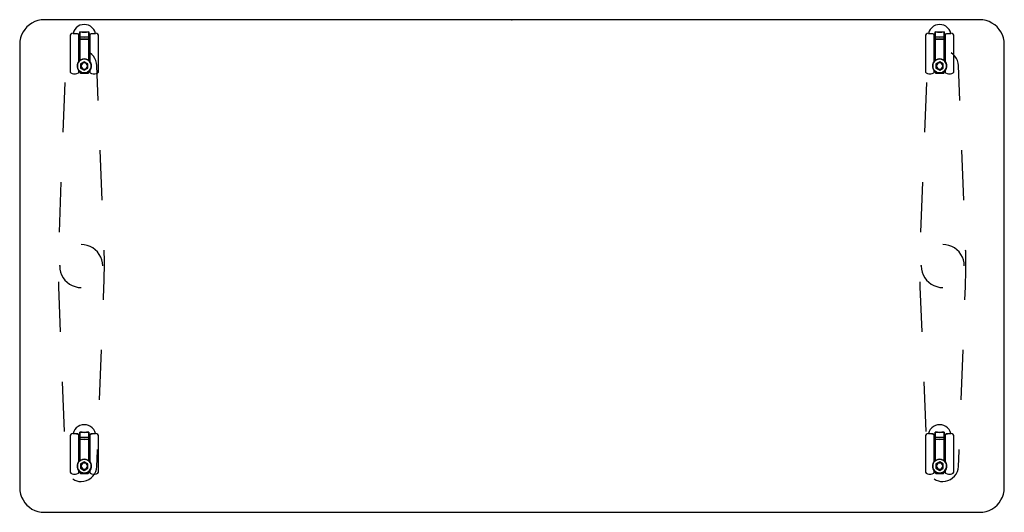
# Model space of a CAD drawing. Header units: metres. Extents: x 0.09 to 1.69, y -0.85 to -0.05.
import ezdxf

# ---------------------------------------------------------------- set-up
doc = ezdxf.new("R2010")
doc.units = ezdxf.units.M
doc.header["$MEASUREMENT"] = 0

# ---------------------------------------------------------------- blocks, each defined once
blk = doc.blocks.new('044f27c3-07fc-466c-9430-eb2cb8dc56f6')
at = {"color": 252, "lineweight": 25, "true_color": 0x989898}
for p, q in [((0.1707, -0.0782), (0.1707, -0.1382)), ((0.1754, -0.0754), (0.1754, -0.0752)), ((0.1823, -0.0759), (0.1754, -0.0754)), ((0.1754, -0.0754), (0.1863, -0.0762)), ((0.1839, -0.0768), (0.1823, -0.0759)), ((0.1846, -0.1213), (0.1846, -0.0782)), ((0.1863, -0.0762), (0.1863, -0.0728)), ((0.1863, -0.0728), (0.1863, -0.0811)), ((0.2008, -0.0728), (0.2008, -0.0762)), ((0.2008, -0.0811), (0.2008, -0.0728)), ((0.2008, -0.0762), (0.2117, -0.0754)), ((0.2025, -0.0782), (0.2025, -0.1213)), ((0.2049, -0.0759), (0.2033, -0.0768)), ((0.2117, -0.0754), (0.2049, -0.0759)), ((0.2117, -0.0752), (0.2117, -0.0754)), ((0.2164, -0.1382), (0.2164, -0.0782)), ((1.5607, -0.0782), (1.5607, -0.1382)), ((1.5654, -0.0754), (1.5654, -0.0752)), ((1.5654, -0.0754), (1.5763, -0.0762)), ((1.5723, -0.0759), (1.5654, -0.0754)), ((1.5739, -0.0768), (1.5723, -0.0759)), ((1.5746, -0.1213), (1.5746, -0.0782)), ((1.5763, -0.0762), (1.5763, -0.0728)), ((1.5763, -0.0728), (1.5763, -0.0811)), ((1.5908, -0.0728), (1.5908, -0.0762)), ((1.5908, -0.0811), (1.5908, -0.0728)), ((1.5908, -0.0762), (1.6017, -0.0754)), ((1.5925, -0.0782), (1.5925, -0.1213)), ((1.5949, -0.0759), (1.5933, -0.0768)), ((1.6017, -0.0754), (1.5949, -0.0759)), ((1.6017, -0.0752), (1.6017, -0.0754)), ((1.6064, -0.1382), (1.6064, -0.0782)), ((0.1863, -0.0947), (0.185, -0.0947)), ((0.185, -0.0947), (0.185, -0.1209)), ((0.1863, -0.0811), (0.1863, -0.0846)), ((0.1863, -0.0846), (0.1863, -0.1195)), ((0.1863, -0.1195), (0.1863, -0.0947)), ((0.2008, -0.0846), (0.2008, -0.0811)), ((0.2008, -0.1195), (0.2008, -0.0846)), ((0.2008, -0.0947), (0.2008, -0.1195)), ((0.2022, -0.0947), (0.2008, -0.0947)), ((0.2022, -0.1209), (0.2022, -0.0947)), ((1.5763, -0.0947), (1.575, -0.0947)), ((1.575, -0.0947), (1.575, -0.1209)), ((1.5763, -0.0811), (1.5763, -0.0846)), ((1.5763, -0.0846), (1.5763, -0.1195)), ((1.5763, -0.1195), (1.5763, -0.0947)), ((1.5908, -0.0846), (1.5908, -0.0811)), ((1.5908, -0.1195), (1.5908, -0.0846)), ((1.5908, -0.0947), (1.5908, -0.1195)), ((1.5922, -0.0947), (1.5908, -0.0947)), ((1.5922, -0.1209), (1.5922, -0.0947)), ((0.185, -0.1032), (0.1846, -0.1032)), ((0.1846, -0.1032), (0.1846, -0.1132)), ((0.185, -0.1132), (0.185, -0.1032)), ((0.2022, -0.1032), (0.2022, -0.1132)), ((0.2025, -0.1032), (0.2022, -0.1032)), ((0.2025, -0.1132), (0.2025, -0.1032)), ((1.5746, -0.1032), (1.5746, -0.1132)), ((1.575, -0.1032), (1.5746, -0.1032)), ((1.575, -0.1132), (1.575, -0.1032)), ((1.5925, -0.1032), (1.5922, -0.1032)), ((1.5922, -0.1032), (1.5922, -0.1132)), ((1.5925, -0.1132), (1.5925, -0.1032)), ((0.1846, -0.1132), (0.185, -0.1132)), ((0.185, -0.1209), (0.1863, -0.1195)), ((0.1936, -0.1213), (0.1876, -0.1247)), ((0.1936, -0.1213), (0.1876, -0.1247)), ((0.1876, -0.1247), (0.1876, -0.1316)), ((0.1876, -0.1247), (0.1876, -0.1316)), ((0.1995, -0.1247), (0.1936, -0.1213)), ((0.1995, -0.1247), (0.1936, -0.1213)), ((0.1995, -0.1316), (0.1995, -0.1247)), ((0.1995, -0.1316), (0.1995, -0.1247)), ((0.2008, -0.1195), (0.2022, -0.1209)), ((0.2022, -0.1132), (0.2025, -0.1132)), ((0.2163, -0.1842), (0.2141, -0.1275)), ((1.5746, -0.1132), (1.575, -0.1132)), ((1.575, -0.1209), (1.5763, -0.1195)), ((1.5836, -0.1213), (1.5776, -0.1247)), ((1.5836, -0.1213), (1.5776, -0.1247)), ((1.5776, -0.1247), (1.5776, -0.1316)), ((1.5776, -0.1247), (1.5776, -0.1316)), ((1.5895, -0.1247), (1.5836, -0.1213)), ((1.5895, -0.1247), (1.5836, -0.1213)), ((1.5895, -0.1316), (1.5895, -0.1247)), ((1.5895, -0.1316), (1.5895, -0.1247)), ((1.5908, -0.1195), (1.5922, -0.1209)), ((1.5922, -0.1132), (1.5925, -0.1132)), ((1.6163, -0.1842), (1.6141, -0.1275)), ((0.1762, -0.1412), (0.1791, -0.1412)), ((0.1846, -0.1382), (0.1846, -0.1351)), ((0.1863, -0.1368), (0.1863, -0.1392)), ((0.1873, -0.1402), (0.1998, -0.1402)), ((0.1876, -0.1316), (0.1936, -0.1351)), ((0.1876, -0.1316), (0.1936, -0.1351)), ((0.1936, -0.1351), (0.1995, -0.1316)), ((0.1936, -0.1351), (0.1995, -0.1316)), ((0.2008, -0.1392), (0.2008, -0.1368)), ((0.2025, -0.1351), (0.2025, -0.1382)), ((0.208, -0.1412), (0.2109, -0.1412)), ((1.5662, -0.1412), (1.5691, -0.1412)), ((1.5746, -0.1382), (1.5746, -0.1351)), ((1.5763, -0.1368), (1.5763, -0.1392)), ((1.5773, -0.1402), (1.5898, -0.1402)), ((1.5776, -0.1316), (1.5836, -0.1351)), ((1.5776, -0.1316), (1.5836, -0.1351)), ((1.5836, -0.1351), (1.5895, -0.1316)), ((1.5836, -0.1351), (1.5895, -0.1316)), ((1.5908, -0.1392), (1.5908, -0.1368)), ((1.5925, -0.1351), (1.5925, -0.1382)), ((1.598, -0.1412), (1.6009, -0.1412)), ((0.1621, -0.155), (0.1589, -0.236)), ((1.5621, -0.155), (1.5589, -0.236)), ((0.2227, -0.3462), (0.2195, -0.2652)), ((1.6227, -0.3462), (1.6195, -0.2652)), ((0.1557, -0.317), (0.1525, -0.398)), ((1.5557, -0.317), (1.5525, -0.398)), ((0.2258, -0.4272), (0.2258, -0.4272)), ((0.2259, -0.4289), (0.2258, -0.4272)), ((0.2262, -0.4435), (0.2259, -0.4289)), ((1.6258, -0.4272), (1.6258, -0.4272)), ((1.6259, -0.4289), (1.6258, -0.4272)), ((1.6262, -0.4435), (1.6259, -0.4289)), ((0.2262, -0.4451), (0.2262, -0.4435)), ((0.2262, -0.4566), (0.2262, -0.4451)), ((1.6262, -0.4451), (1.6262, -0.4435)), ((1.6262, -0.4566), (1.6262, -0.4451)), ((0.2261, -0.4678), (0.2262, -0.4566)), ((1.6261, -0.4678), (1.6262, -0.4566)), ((0.1514, -0.479), (0.1516, -0.4869)), ((0.2256, -0.4869), (0.2258, -0.479)), ((0.2258, -0.479), (0.2261, -0.4678)), ((1.5514, -0.479), (1.5516, -0.4869)), ((1.6256, -0.4869), (1.6258, -0.479)), ((1.6258, -0.479), (1.6261, -0.4678)), ((0.1516, -0.4869), (0.1545, -0.56)), ((0.2247, -0.5083), (0.2256, -0.4869)), ((1.5516, -0.4869), (1.5545, -0.56)), ((1.6247, -0.5083), (1.6256, -0.4869)), ((0.2183, -0.6703), (0.2215, -0.5893)), ((1.6183, -0.6703), (1.6215, -0.5893)), ((0.1577, -0.641), (0.1609, -0.722)), ((1.5577, -0.641), (1.5609, -0.722)), ((0.1707, -0.7282), (0.1707, -0.7882)), ((0.1754, -0.7254), (0.1754, -0.7252)), ((0.1754, -0.7254), (0.1863, -0.7262)), ((0.1823, -0.7259), (0.1754, -0.7254)), ((0.1839, -0.7268), (0.1823, -0.7259)), ((0.1846, -0.7713), (0.1846, -0.7282)), ((0.1863, -0.7228), (0.1863, -0.7311)), ((0.1863, -0.7262), (0.1863, -0.7228)), ((0.1863, -0.7311), (0.1863, -0.7346)), ((0.1863, -0.7346), (0.1863, -0.7695)), ((0.2008, -0.7311), (0.2008, -0.7228)), ((0.2008, -0.7228), (0.2008, -0.7262)), ((0.2008, -0.7262), (0.2117, -0.7254)), ((0.2008, -0.7346), (0.2008, -0.7311)), ((0.2008, -0.7695), (0.2008, -0.7346)), ((0.2025, -0.7282), (0.2025, -0.7713)), ((0.2049, -0.7259), (0.2033, -0.7268)), ((0.2117, -0.7254), (0.2049, -0.7259)), ((0.2117, -0.7252), (0.2117, -0.7254)), ((0.2164, -0.7882), (0.2164, -0.7282)), ((1.5607, -0.7282), (1.5607, -0.7882)), ((1.5654, -0.7254), (1.5654, -0.7252)), ((1.5723, -0.7259), (1.5654, -0.7254)), ((1.5654, -0.7254), (1.5763, -0.7262)), ((1.5739, -0.7268), (1.5723, -0.7259)), ((1.5746, -0.7713), (1.5746, -0.7282)), ((1.5763, -0.7262), (1.5763, -0.7228)), ((1.5763, -0.7228), (1.5763, -0.7311)), ((1.5763, -0.7311), (1.5763, -0.7346)), ((1.5763, -0.7346), (1.5763, -0.7695)), ((1.5908, -0.7228), (1.5908, -0.7262)), ((1.5908, -0.7311), (1.5908, -0.7228)), ((1.5908, -0.7262), (1.6017, -0.7254)), ((1.5908, -0.7346), (1.5908, -0.7311)), ((1.5908, -0.7695), (1.5908, -0.7346)), ((1.5925, -0.7282), (1.5925, -0.7713)), ((1.5949, -0.7259), (1.5933, -0.7268)), ((1.6017, -0.7254), (1.5949, -0.7259)), ((1.6017, -0.7252), (1.6017, -0.7254)), ((1.6064, -0.7882), (1.6064, -0.7282)), ((0.185, -0.7447), (0.185, -0.7709)), ((0.1863, -0.7447), (0.185, -0.7447)), ((0.1863, -0.7695), (0.1863, -0.7447)), ((0.2008, -0.7447), (0.2008, -0.7695)), ((0.2022, -0.7447), (0.2008, -0.7447)), ((0.2022, -0.7709), (0.2022, -0.7447)), ((0.2151, -0.7532), (0.2151, -0.7513)), ((1.5763, -0.7447), (1.575, -0.7447)), ((1.575, -0.7447), (1.575, -0.7709)), ((1.5763, -0.7695), (1.5763, -0.7447)), ((1.5922, -0.7447), (1.5908, -0.7447)), ((1.5908, -0.7447), (1.5908, -0.7695)), ((1.5922, -0.7709), (1.5922, -0.7447)), ((1.6151, -0.7532), (1.6151, -0.7513)), ((0.185, -0.7532), (0.1846, -0.7532)), ((0.1846, -0.7532), (0.1846, -0.7632)), ((0.1846, -0.7632), (0.185, -0.7632)), ((0.185, -0.7632), (0.185, -0.7532)), ((0.2022, -0.7532), (0.2022, -0.7632)), ((0.2025, -0.7532), (0.2022, -0.7532)), ((0.2022, -0.7632), (0.2025, -0.7632)), ((0.2025, -0.7632), (0.2025, -0.7532)), ((0.2141, -0.7787), (0.2151, -0.7532)), ((1.575, -0.7532), (1.5746, -0.7532)), ((1.5746, -0.7532), (1.5746, -0.7632)), ((1.5746, -0.7632), (1.575, -0.7632)), ((1.575, -0.7632), (1.575, -0.7532)), ((1.5925, -0.7532), (1.5922, -0.7532)), ((1.5922, -0.7532), (1.5922, -0.7632)), ((1.5922, -0.7632), (1.5925, -0.7632)), ((1.5925, -0.7632), (1.5925, -0.7532)), ((1.6141, -0.7787), (1.6151, -0.7532)), ((0.185, -0.7709), (0.1863, -0.7695)), ((0.1936, -0.7713), (0.1876, -0.7747)), ((0.1936, -0.7713), (0.1876, -0.7747)), ((0.1876, -0.7747), (0.1876, -0.7816)), ((0.1876, -0.7747), (0.1876, -0.7816)), ((0.1876, -0.7816), (0.1936, -0.7851)), ((0.1876, -0.7816), (0.1936, -0.7851)), ((0.1995, -0.7747), (0.1936, -0.7713)), ((0.1995, -0.7747), (0.1936, -0.7713)), ((0.1936, -0.7851), (0.1995, -0.7816)), ((0.1936, -0.7851), (0.1995, -0.7816)), ((0.1995, -0.7816), (0.1995, -0.7747)), ((0.1995, -0.7816), (0.1995, -0.7747)), ((0.2008, -0.7695), (0.2022, -0.7709)), ((1.575, -0.7709), (1.5763, -0.7695)), ((1.5836, -0.7713), (1.5776, -0.7747)), ((1.5836, -0.7713), (1.5776, -0.7747)), ((1.5776, -0.7747), (1.5776, -0.7816)), ((1.5776, -0.7747), (1.5776, -0.7816)), ((1.5776, -0.7816), (1.5836, -0.7851)), ((1.5776, -0.7816), (1.5836, -0.7851)), ((1.5895, -0.7747), (1.5836, -0.7713)), ((1.5895, -0.7747), (1.5836, -0.7713)), ((1.5836, -0.7851), (1.5895, -0.7816)), ((1.5836, -0.7851), (1.5895, -0.7816)), ((1.5895, -0.7816), (1.5895, -0.7747)), ((1.5895, -0.7816), (1.5895, -0.7747)), ((1.5908, -0.7695), (1.5922, -0.7709)), ((0.1762, -0.7912), (0.1791, -0.7912)), ((0.1846, -0.7882), (0.1846, -0.7851)), ((0.1863, -0.7868), (0.1863, -0.7892)), ((0.1873, -0.7902), (0.1998, -0.7902)), ((0.2008, -0.7892), (0.2008, -0.7868)), ((0.2025, -0.7851), (0.2025, -0.7882)), ((0.208, -0.7912), (0.2109, -0.7912)), ((1.5662, -0.7912), (1.5691, -0.7912)), ((1.5746, -0.7882), (1.5746, -0.7851)), ((1.5763, -0.7868), (1.5763, -0.7892)), ((1.5773, -0.7902), (1.5898, -0.7902)), ((1.5908, -0.7892), (1.5908, -0.7868)), ((1.5925, -0.7851), (1.5925, -0.7882)), ((1.598, -0.7912), (1.6009, -0.7912)), ((0.1886, -0.8031), (0.1886, -0.8031)), ((1.5886, -0.8031), (1.5886, -0.8031))]:
    blk.add_line(p, q, dxfattribs=at)
at = {"color": 178, "lineweight": 25, "true_color": 0x000040}
blk.add_lwpolyline([(1.6886, -0.8131), (1.6886, -0.0931), (1.6883, -0.0879), (1.6872, -0.0828), (1.6856, -0.0778), (1.6832, -0.0731), (1.6803, -0.0688), (1.6769, -0.0649), (1.673, -0.0614), (1.6686, -0.0585), (1.6639, -0.0562), (1.659, -0.0545), (1.6538, -0.0535), (1.6486, -0.0531), (0.1286, -0.0531), (0.1234, -0.0535), (0.1182, -0.0545), (0.1133, -0.0562), (0.1086, -0.0585), (0.1043, -0.0614), (0.1003, -0.0649), (0.0969, -0.0688), (0.094, -0.0731), (0.0916, -0.0778), (0.09, -0.0828), (0.0889, -0.0879), (0.0886, -0.0931), (0.0886, -0.8131), (0.0889, -0.8184), (0.09, -0.8235), (0.0916, -0.8284), (0.094, -0.8331), (0.0969, -0.8375), (0.1003, -0.8414), (0.1043, -0.8449), (0.1086, -0.8478), (0.1133, -0.8501), (0.1182, -0.8518), (0.1234, -0.8528), (0.1286, -0.8531), (1.6486, -0.8531), (1.6538, -0.8528), (1.659, -0.8518), (1.6639, -0.8501), (1.6686, -0.8478), (1.673, -0.8449), (1.6769, -0.8414), (1.6803, -0.8375), (1.6832, -0.8331), (1.6856, -0.8284), (1.6872, -0.8235), (1.6883, -0.8184)], close=True, dxfattribs=at)
at = {"color": 252, "lineweight": 25, "true_color": 0x989898}
for points in [[(0.2117, -0.0754), (0.2106, -0.072), (0.2089, -0.0688), (0.2065, -0.0661), (0.2037, -0.0639), (0.2006, -0.0622), (0.1971, -0.0612), (0.1936, -0.0609), (0.19, -0.0612), (0.1866, -0.0622), (0.1834, -0.0639), (0.1806, -0.0661), (0.1783, -0.0688), (0.1765, -0.072), (0.1754, -0.0754)], [(1.6017, -0.0754), (1.6006, -0.072), (1.5989, -0.0688), (1.5965, -0.0661), (1.5937, -0.0639), (1.5906, -0.0622), (1.5871, -0.0612), (1.5836, -0.0609), (1.58, -0.0612), (1.5766, -0.0622), (1.5734, -0.0639), (1.5706, -0.0661), (1.5683, -0.0688), (1.5665, -0.072), (1.5654, -0.0754)], [(0.1715, -0.0768), (0.1707, -0.0782)], [(0.1754, -0.0752), (0.1734, -0.0758), (0.1715, -0.0768)], [(0.1846, -0.0782), (0.1839, -0.0768)], [(0.1863, -0.0728), (0.1899, -0.0732), (0.1936, -0.0734)], [(0.1936, -0.0734), (0.1899, -0.0732), (0.1863, -0.0728)], [(0.1936, -0.0734), (0.1972, -0.0732), (0.2008, -0.0728)], [(0.2008, -0.0728), (0.1972, -0.0732), (0.1936, -0.0734)], [(0.2033, -0.0768), (0.2025, -0.0782)], [(0.2157, -0.0768), (0.2138, -0.0758), (0.2117, -0.0752)], [(0.2164, -0.0782), (0.2157, -0.0768)], [(1.5615, -0.0768), (1.5607, -0.0782)], [(1.5654, -0.0752), (1.5634, -0.0758), (1.5615, -0.0768)], [(1.5746, -0.0782), (1.5739, -0.0768)], [(1.5763, -0.0728), (1.5799, -0.0732), (1.5836, -0.0734)], [(1.5836, -0.0734), (1.5799, -0.0732), (1.5763, -0.0728)], [(1.5836, -0.0734), (1.5872, -0.0732), (1.5908, -0.0728)], [(1.5908, -0.0728), (1.5872, -0.0732), (1.5836, -0.0734)], [(1.5933, -0.0768), (1.5925, -0.0782)], [(1.6057, -0.0768), (1.6038, -0.0758), (1.6017, -0.0752)], [(1.6064, -0.0782), (1.6057, -0.0768)], [(0.1863, -0.0811), (0.1936, -0.0814), (0.2008, -0.0811)], [(0.2008, -0.0811), (0.1936, -0.0814), (0.1863, -0.0811)], [(0.1863, -0.0846), (0.1936, -0.0849), (0.2008, -0.0846)], [(0.2008, -0.0846), (0.1936, -0.0849), (0.1863, -0.0846)], [(1.5763, -0.0811), (1.5836, -0.0814), (1.5908, -0.0811)], [(1.5908, -0.0811), (1.5836, -0.0814), (1.5763, -0.0811)], [(1.5763, -0.0846), (1.5836, -0.0849), (1.5908, -0.0846)], [(1.5908, -0.0846), (1.5836, -0.0849), (1.5763, -0.0846)], [(0.2141, -0.1275), (0.2136, -0.1235), (0.2125, -0.1196), (0.2107, -0.116), (0.2084, -0.1126), (0.2057, -0.1097), (0.2024, -0.1072)], [(1.6141, -0.1275), (1.6136, -0.1235), (1.6125, -0.1196), (1.6107, -0.116), (1.6084, -0.1126), (1.6057, -0.1097), (1.6024, -0.1072)], [(0.2049, -0.1282), (0.2045, -0.1253), (0.2033, -0.1225), (0.2016, -0.1202), (0.1992, -0.1184), (0.1965, -0.1173), (0.1936, -0.1169), (0.1907, -0.1173), (0.1879, -0.1184), (0.1856, -0.1202), (0.1838, -0.1225), (0.1827, -0.1253), (0.1823, -0.1282)], [(0.1846, -0.1351), (0.1832, -0.1325), (0.1824, -0.1297), (0.1824, -0.1267), (0.1832, -0.1239), (0.1846, -0.1213)], [(0.1863, -0.1195), (0.1885, -0.1181), (0.191, -0.1172), (0.1936, -0.1169), (0.1962, -0.1172), (0.1987, -0.1181), (0.2008, -0.1195)], [(0.1986, -0.1282), (0.1982, -0.1263), (0.1971, -0.1246), (0.1955, -0.1235), (0.1936, -0.1232), (0.1917, -0.1235), (0.19, -0.1246), (0.1889, -0.1263), (0.1886, -0.1282)], [(0.1986, -0.1282), (0.1982, -0.1263), (0.1971, -0.1246), (0.1955, -0.1235), (0.1936, -0.1232), (0.1917, -0.1235), (0.19, -0.1246), (0.1889, -0.1263), (0.1886, -0.1282)], [(0.2025, -0.1213), (0.204, -0.1239), (0.2048, -0.1267), (0.2048, -0.1297), (0.204, -0.1325), (0.2025, -0.1351)], [(1.5949, -0.1282), (1.5945, -0.1253), (1.5933, -0.1225), (1.5916, -0.1202), (1.5892, -0.1184), (1.5865, -0.1173), (1.5836, -0.1169), (1.5807, -0.1173), (1.5779, -0.1184), (1.5756, -0.1202), (1.5738, -0.1225), (1.5727, -0.1253), (1.5723, -0.1282)], [(1.5746, -0.1351), (1.5732, -0.1325), (1.5724, -0.1297), (1.5724, -0.1267), (1.5732, -0.1239), (1.5746, -0.1213)], [(1.5763, -0.1195), (1.5785, -0.1181), (1.581, -0.1172), (1.5836, -0.1169), (1.5862, -0.1172), (1.5887, -0.1181), (1.5908, -0.1195)], [(1.5886, -0.1282), (1.5882, -0.1263), (1.5871, -0.1246), (1.5855, -0.1235), (1.5836, -0.1232), (1.5817, -0.1235), (1.58, -0.1246), (1.5789, -0.1263), (1.5786, -0.1282)], [(1.5886, -0.1282), (1.5882, -0.1263), (1.5871, -0.1246), (1.5855, -0.1235), (1.5836, -0.1232), (1.5817, -0.1235), (1.58, -0.1246), (1.5789, -0.1263), (1.5786, -0.1282)], [(1.5925, -0.1213), (1.594, -0.1239), (1.5948, -0.1267), (1.5948, -0.1297), (1.594, -0.1325), (1.5925, -0.1351)], [(0.1707, -0.1382), (0.1715, -0.1395)], [(0.1715, -0.1395), (0.1737, -0.1407), (0.1762, -0.1412)], [(0.1791, -0.1412), (0.1816, -0.1407), (0.1839, -0.1395)], [(0.1823, -0.1282), (0.1827, -0.1311), (0.1838, -0.1338), (0.1856, -0.1362), (0.1879, -0.138), (0.1907, -0.1391), (0.1936, -0.1395), (0.1965, -0.1391), (0.1992, -0.138), (0.2016, -0.1362), (0.2033, -0.1338), (0.2045, -0.1311), (0.2049, -0.1282)], [(0.1839, -0.1395), (0.1846, -0.1382)], [(0.2008, -0.1368), (0.1987, -0.1383), (0.1962, -0.1392), (0.1936, -0.1395), (0.191, -0.1392), (0.1885, -0.1383), (0.1863, -0.1368)], [(0.1863, -0.1392), (0.1873, -0.1402)], [(0.1886, -0.1282), (0.1889, -0.1301), (0.19, -0.1317), (0.1917, -0.1328), (0.1936, -0.1332), (0.1955, -0.1328), (0.1971, -0.1317), (0.1982, -0.1301), (0.1986, -0.1282)], [(0.1886, -0.1282), (0.1889, -0.1301), (0.19, -0.1317), (0.1917, -0.1328), (0.1936, -0.1332), (0.1955, -0.1328), (0.1971, -0.1317), (0.1982, -0.1301), (0.1986, -0.1282)], [(0.1998, -0.1402), (0.2008, -0.1392)], [(0.2025, -0.1382), (0.2033, -0.1395)], [(0.2033, -0.1395), (0.2055, -0.1407), (0.208, -0.1412)], [(0.2109, -0.1412), (0.2134, -0.1407), (0.2157, -0.1395)], [(0.2157, -0.1395), (0.2164, -0.1382)], [(1.5607, -0.1382), (1.5615, -0.1395)], [(1.5615, -0.1395), (1.5637, -0.1407), (1.5662, -0.1412)], [(1.5691, -0.1412), (1.5716, -0.1407), (1.5739, -0.1395)], [(1.5723, -0.1282), (1.5727, -0.1311), (1.5738, -0.1338), (1.5756, -0.1362), (1.5779, -0.138), (1.5807, -0.1391), (1.5836, -0.1395), (1.5865, -0.1391), (1.5892, -0.138), (1.5916, -0.1362), (1.5933, -0.1338), (1.5945, -0.1311), (1.5949, -0.1282)], [(1.5739, -0.1395), (1.5746, -0.1382)], [(1.5908, -0.1368), (1.5887, -0.1383), (1.5862, -0.1392), (1.5836, -0.1395), (1.581, -0.1392), (1.5785, -0.1383), (1.5763, -0.1368)], [(1.5763, -0.1392), (1.5773, -0.1402)], [(1.5786, -0.1282), (1.5789, -0.1301), (1.58, -0.1317), (1.5817, -0.1328), (1.5836, -0.1332), (1.5855, -0.1328), (1.5871, -0.1317), (1.5882, -0.1301), (1.5886, -0.1282)], [(1.5786, -0.1282), (1.5789, -0.1301), (1.58, -0.1317), (1.5817, -0.1328), (1.5836, -0.1332), (1.5855, -0.1328), (1.5871, -0.1317), (1.5882, -0.1301), (1.5886, -0.1282)], [(1.5898, -0.1402), (1.5907, -0.1397)], [(1.5925, -0.1382), (1.5933, -0.1395)], [(1.5933, -0.1395), (1.5955, -0.1407), (1.598, -0.1412)], [(1.6009, -0.1412), (1.6034, -0.1407), (1.6057, -0.1395)], [(1.6057, -0.1395), (1.6064, -0.1382)], [(0.2236, -0.4531), (0.2232, -0.4482), (0.2222, -0.4433), (0.2204, -0.4386), (0.218, -0.4342), (0.2151, -0.4302), (0.2115, -0.4267), (0.2075, -0.4237), (0.2031, -0.4213), (0.1985, -0.4196), (0.1936, -0.4185), (0.1886, -0.4181)], [(0.2236, -0.4531), (0.2232, -0.4482), (0.2222, -0.4433), (0.2204, -0.4386), (0.218, -0.4342), (0.2151, -0.4302), (0.2115, -0.4267), (0.2075, -0.4237), (0.2031, -0.4213), (0.1985, -0.4196), (0.1936, -0.4185), (0.1886, -0.4181)], [(1.6236, -0.4531), (1.6232, -0.4482), (1.6222, -0.4433), (1.6204, -0.4386), (1.618, -0.4342), (1.6151, -0.4302), (1.6115, -0.4267), (1.6075, -0.4237), (1.6031, -0.4213), (1.5985, -0.4196), (1.5936, -0.4185), (1.5886, -0.4181)], [(1.6236, -0.4531), (1.6232, -0.4482), (1.6222, -0.4433), (1.6204, -0.4386), (1.618, -0.4342), (1.6151, -0.4302), (1.6115, -0.4267), (1.6075, -0.4237), (1.6031, -0.4213), (1.5985, -0.4196), (1.5936, -0.4185), (1.5886, -0.4181)], [(0.1536, -0.4531), (0.154, -0.4581), (0.155, -0.463), (0.1568, -0.4677), (0.1592, -0.4721), (0.1621, -0.4761), (0.1657, -0.4796), (0.1697, -0.4826), (0.1741, -0.485), (0.1787, -0.4867), (0.1836, -0.4878), (0.1886, -0.4881)], [(0.1536, -0.4531), (0.154, -0.4581), (0.155, -0.463), (0.1568, -0.4677), (0.1592, -0.4721), (0.1621, -0.4761), (0.1657, -0.4796), (0.1697, -0.4826), (0.1741, -0.485), (0.1787, -0.4867), (0.1836, -0.4878), (0.1886, -0.4881)], [(1.5536, -0.4531), (1.554, -0.4581), (1.555, -0.463), (1.5568, -0.4677), (1.5592, -0.4721), (1.5621, -0.4761), (1.5657, -0.4796), (1.5697, -0.4826), (1.5741, -0.485), (1.5787, -0.4867), (1.5836, -0.4878), (1.5886, -0.4881)], [(1.5536, -0.4531), (1.554, -0.4581), (1.555, -0.463), (1.5568, -0.4677), (1.5592, -0.4721), (1.5621, -0.4761), (1.5657, -0.4796), (1.5697, -0.4826), (1.5741, -0.485), (1.5787, -0.4867), (1.5836, -0.4878), (1.5886, -0.4881)], [(0.2117, -0.7254), (0.2106, -0.722), (0.2089, -0.7188), (0.2065, -0.7161), (0.2037, -0.7139), (0.2006, -0.7122), (0.1971, -0.7112), (0.1936, -0.7109), (0.19, -0.7112), (0.1866, -0.7122), (0.1834, -0.7139), (0.1806, -0.7161), (0.1783, -0.7188), (0.1765, -0.722), (0.1754, -0.7254)], [(1.6017, -0.7254), (1.6006, -0.722), (1.5989, -0.7188), (1.5965, -0.7161), (1.5937, -0.7139), (1.5906, -0.7122), (1.5871, -0.7112), (1.5836, -0.7109), (1.58, -0.7112), (1.5766, -0.7122), (1.5734, -0.7139), (1.5706, -0.7161), (1.5683, -0.7188), (1.5665, -0.722), (1.5654, -0.7254)], [(0.1715, -0.7268), (0.1707, -0.7282)], [(0.1754, -0.7252), (0.1734, -0.7258), (0.1715, -0.7268)], [(0.1846, -0.7282), (0.1839, -0.7268)], [(0.1936, -0.7234), (0.1899, -0.7232), (0.1863, -0.7228)], [(0.1863, -0.7228), (0.1899, -0.7232), (0.1936, -0.7234)], [(0.2008, -0.7311), (0.1936, -0.7314), (0.1863, -0.7311)], [(0.1863, -0.7311), (0.1936, -0.7314), (0.2008, -0.7311)], [(0.2008, -0.7346), (0.1936, -0.7349), (0.1863, -0.7346)], [(0.1863, -0.7346), (0.1936, -0.7349), (0.2008, -0.7346)], [(0.1936, -0.7234), (0.1972, -0.7232), (0.2008, -0.7228)], [(0.2008, -0.7228), (0.1972, -0.7232), (0.1936, -0.7234)], [(0.2033, -0.7268), (0.2025, -0.7282)], [(0.2157, -0.7268), (0.2138, -0.7258), (0.2117, -0.7252)], [(0.2164, -0.7282), (0.2157, -0.7268)], [(1.5615, -0.7268), (1.5607, -0.7282)], [(1.5654, -0.7252), (1.5634, -0.7258), (1.5615, -0.7268)], [(1.5746, -0.7282), (1.5739, -0.7268)], [(1.5763, -0.7228), (1.5799, -0.7232), (1.5836, -0.7234)], [(1.5836, -0.7234), (1.5799, -0.7232), (1.5763, -0.7228)], [(1.5908, -0.7311), (1.5836, -0.7314), (1.5763, -0.7311)], [(1.5763, -0.7311), (1.5836, -0.7314), (1.5908, -0.7311)], [(1.5763, -0.7346), (1.5836, -0.7349), (1.5908, -0.7346)], [(1.5908, -0.7346), (1.5836, -0.7349), (1.5763, -0.7346)], [(1.5836, -0.7234), (1.5872, -0.7232), (1.5908, -0.7228)], [(1.5908, -0.7228), (1.5872, -0.7232), (1.5836, -0.7234)], [(1.5933, -0.7268), (1.5925, -0.7282)], [(1.6057, -0.7268), (1.6038, -0.7258), (1.6017, -0.7252)], [(1.6064, -0.7282), (1.6057, -0.7268)], [(0.2049, -0.7782), (0.2045, -0.7753), (0.2033, -0.7725), (0.2016, -0.7702), (0.1992, -0.7684), (0.1965, -0.7673), (0.1936, -0.7669), (0.1907, -0.7673), (0.1879, -0.7684), (0.1856, -0.7702), (0.1838, -0.7725), (0.1827, -0.7753), (0.1823, -0.7782)], [(0.1863, -0.7695), (0.1885, -0.7681), (0.191, -0.7672), (0.1936, -0.7669), (0.1962, -0.7672), (0.1987, -0.7681), (0.2008, -0.7695)], [(1.5949, -0.7782), (1.5945, -0.7753), (1.5933, -0.7725), (1.5916, -0.7702), (1.5892, -0.7684), (1.5865, -0.7673), (1.5836, -0.7669), (1.5807, -0.7673), (1.5779, -0.7684), (1.5756, -0.7702), (1.5738, -0.7725), (1.5727, -0.7753), (1.5723, -0.7782)], [(1.5763, -0.7695), (1.5785, -0.7681), (1.581, -0.7672), (1.5836, -0.7669), (1.5862, -0.7672), (1.5887, -0.7681), (1.5908, -0.7695)], [(0.1823, -0.7782), (0.1827, -0.7811), (0.1838, -0.7838), (0.1856, -0.7862), (0.1879, -0.788), (0.1907, -0.7891), (0.1936, -0.7895), (0.1965, -0.7891), (0.1992, -0.788), (0.2016, -0.7862), (0.2033, -0.7838), (0.2045, -0.7811), (0.2049, -0.7782)], [(0.1846, -0.7851), (0.1832, -0.7825), (0.1824, -0.7797), (0.1824, -0.7767), (0.1832, -0.7739), (0.1846, -0.7713)], [(0.1986, -0.7782), (0.1982, -0.7763), (0.1971, -0.7746), (0.1955, -0.7735), (0.1936, -0.7732), (0.1917, -0.7735), (0.19, -0.7746), (0.1889, -0.7763), (0.1886, -0.7782)], [(0.1986, -0.7782), (0.1982, -0.7763), (0.1971, -0.7746), (0.1955, -0.7735), (0.1936, -0.7732), (0.1917, -0.7735), (0.19, -0.7746), (0.1889, -0.7763), (0.1886, -0.7782)], [(0.1886, -0.7782), (0.1889, -0.7801), (0.19, -0.7817), (0.1917, -0.7828), (0.1936, -0.7832), (0.1955, -0.7828), (0.1971, -0.7817), (0.1982, -0.7801), (0.1986, -0.7782)], [(0.1886, -0.7782), (0.1889, -0.7801), (0.19, -0.7817), (0.1917, -0.7828), (0.1936, -0.7832), (0.1955, -0.7828), (0.1971, -0.7817), (0.1982, -0.7801), (0.1986, -0.7782)], [(0.1886, -0.8031), (0.1929, -0.8028), (0.1971, -0.8017), (0.201, -0.7999), (0.2046, -0.7974), (0.2077, -0.7945), (0.2103, -0.791), (0.2123, -0.7871), (0.2135, -0.783), (0.2141, -0.7787)], [(0.2025, -0.7713), (0.204, -0.7739), (0.2048, -0.7767), (0.2048, -0.7797), (0.204, -0.7825), (0.2025, -0.7851)], [(1.5723, -0.7782), (1.5727, -0.7811), (1.5738, -0.7838), (1.5756, -0.7862), (1.5779, -0.788), (1.5807, -0.7891), (1.5836, -0.7895), (1.5865, -0.7891), (1.5892, -0.788), (1.5916, -0.7862), (1.5933, -0.7838), (1.5945, -0.7811), (1.5949, -0.7782)], [(1.5746, -0.7851), (1.5732, -0.7825), (1.5724, -0.7797), (1.5724, -0.7767), (1.5732, -0.7739), (1.5746, -0.7713)], [(1.5886, -0.7782), (1.5882, -0.7763), (1.5871, -0.7746), (1.5855, -0.7735), (1.5836, -0.7732), (1.5817, -0.7735), (1.58, -0.7746), (1.5789, -0.7763), (1.5786, -0.7782)], [(1.5886, -0.7782), (1.5882, -0.7763), (1.5871, -0.7746), (1.5855, -0.7735), (1.5836, -0.7732), (1.5817, -0.7735), (1.58, -0.7746), (1.5789, -0.7763), (1.5786, -0.7782)], [(1.5786, -0.7782), (1.5789, -0.7801), (1.58, -0.7817), (1.5817, -0.7828), (1.5836, -0.7832), (1.5855, -0.7828), (1.5871, -0.7817), (1.5882, -0.7801), (1.5886, -0.7782)], [(1.5786, -0.7782), (1.5789, -0.7801), (1.58, -0.7817), (1.5817, -0.7828), (1.5836, -0.7832), (1.5855, -0.7828), (1.5871, -0.7817), (1.5882, -0.7801), (1.5886, -0.7782)], [(1.5886, -0.8031), (1.5929, -0.8028), (1.5971, -0.8017), (1.601, -0.7999), (1.6046, -0.7974), (1.6077, -0.7945), (1.6103, -0.791), (1.6123, -0.7871), (1.6135, -0.783), (1.6141, -0.7787)], [(1.5925, -0.7713), (1.594, -0.7739), (1.5948, -0.7767), (1.5948, -0.7797), (1.594, -0.7825), (1.5925, -0.7851)], [(0.1707, -0.7882), (0.1715, -0.7895)], [(0.1715, -0.7895), (0.1737, -0.7907), (0.1762, -0.7912)], [(0.1748, -0.799), (0.178, -0.8008), (0.1814, -0.8021), (0.1849, -0.8029), (0.1886, -0.8031)], [(0.1791, -0.7912), (0.1816, -0.7907), (0.1839, -0.7895)], [(0.1839, -0.7895), (0.1846, -0.7882)], [(0.2008, -0.7868), (0.1987, -0.7883), (0.1962, -0.7892), (0.1936, -0.7895), (0.191, -0.7892), (0.1885, -0.7883), (0.1863, -0.7868)], [(0.1863, -0.7892), (0.1873, -0.7902)], [(0.1998, -0.7902), (0.2008, -0.7892)], [(0.2025, -0.7882), (0.2033, -0.7895)], [(0.2033, -0.7895), (0.2055, -0.7907), (0.208, -0.7912)], [(0.2109, -0.7912), (0.2134, -0.7907), (0.2157, -0.7895)], [(0.2157, -0.7895), (0.2164, -0.7882)], [(1.5607, -0.7882), (1.5615, -0.7895)], [(1.5615, -0.7895), (1.5637, -0.7907), (1.5662, -0.7912)], [(1.5691, -0.7912), (1.5716, -0.7907), (1.5739, -0.7895)], [(1.5739, -0.7895), (1.5746, -0.7882)], [(1.5748, -0.799), (1.578, -0.8008), (1.5814, -0.8021), (1.5849, -0.8029), (1.5886, -0.8031)], [(1.5908, -0.7868), (1.5887, -0.7883), (1.5862, -0.7892), (1.5836, -0.7895), (1.581, -0.7892), (1.5785, -0.7883), (1.5763, -0.7868)], [(1.5763, -0.7892), (1.5773, -0.7902)], [(1.5898, -0.7902), (1.5907, -0.7897)], [(1.5925, -0.7882), (1.5933, -0.7895)], [(1.5933, -0.7895), (1.5955, -0.7907), (1.598, -0.7912)], [(1.6009, -0.7912), (1.6034, -0.7907), (1.6057, -0.7895)], [(1.6057, -0.7895), (1.6064, -0.7882)]]:
    blk.add_lwpolyline(points, dxfattribs=at)
at = {"color": 1, "true_color": 0xff0000}
blk.add_point((0.8886, -0.0531), dxfattribs=at)
blk.add_point((0.8886, -0.0531), dxfattribs=at)
at = {"color": 252, "true_color": 0x989898}
for p in [(0.1536, -0.4531), (0.1536, -0.4531), (1.5536, -0.4531), (1.5536, -0.4531)]:
    blk.add_point(p, dxfattribs=at)
blk = doc.blocks.new('6085aef8-1c5c-43ae-8ae1-04a5599a38bc')
blk.add_blockref('044f27c3-07fc-466c-9430-eb2cb8dc56f6', (0, 0))

msp = doc.modelspace()

# ---------------------------------------------------------------- block references
msp.add_blockref('6085aef8-1c5c-43ae-8ae1-04a5599a38bc', (0, 0))

doc.saveas('drawing.dxf')
